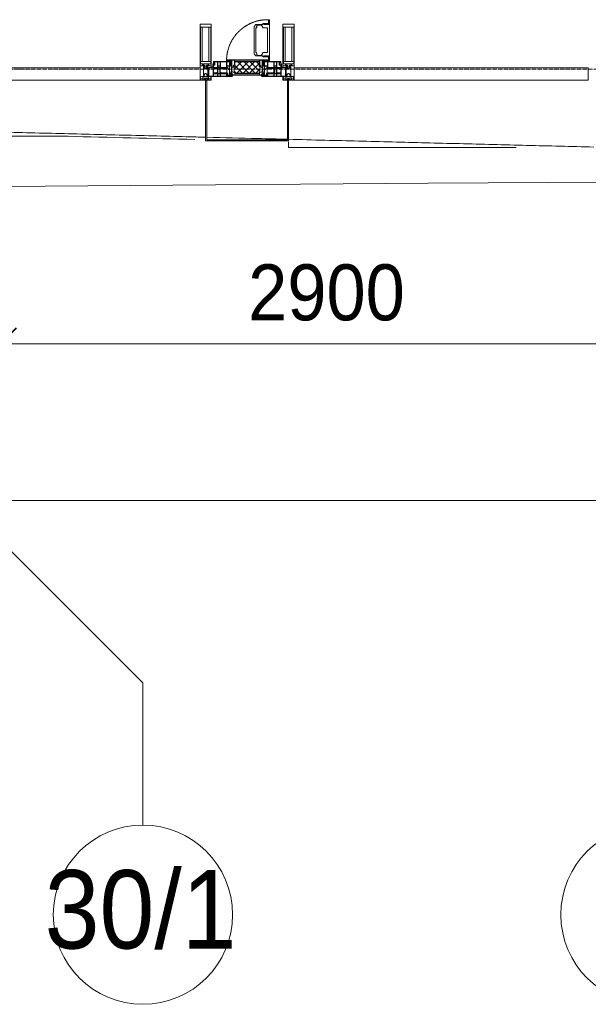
# Model space of a CAD drawing. Header units: millimetres. Extents: x 106966 to 201968, y 7718 to 228773.
# Tile 18 of 44: x 119535 to 122073, y 11226 to 15621. Entities that reach past the tile are written whole.
import ezdxf

# ---------------------------------------------------------------- set-up
doc = ezdxf.new("R2010")
doc.units = ezdxf.units.MM
doc.linetypes.add('-D1-02х01', pattern=[3, 2, -1])
doc.linetypes.add('ADSK_Линия сетки', pattern=[25, 20, -2.5, 0, -2.5])
for name, color, linetype, lineweight in [('Импосты витража', 7, 'Continuous', 18), ('Колонны', 7, 'Continuous', 18), ('Окна', 7, 'Continuous', 18), ('Оси', 7, 'Continuous', 9), ('Панели витража', 7, 'Continuous', 18), ('Размеры', 7, 'Continuous', 9), ('Размеры-100', 7, 'Continuous', 9), ('Форма', 7, 'Continuous', 18), ('Формообразующий элемент-перекрытие', 7, 'Continuous', 18), ('Элементы узлов', 7, 'Continuous', 18)]:
    doc.layers.add(name, color=color, linetype=linetype, lineweight=lineweight)
doc.styles.add('Arial', font='arial.ttf', dxfattribs={"width": 0.9, "height": 250})
doc.styles.add('Arial_1', font='arial.ttf', dxfattribs={"width": 0.9, "height": 350})
doc.dimstyles.new('Основной_2_5_мм', dxfattribs={"dimscale": 304.8, "dimtxt": 255.06485, "dimasz": 0.463911, "dimexe": 0.492126, "dimexo": 0.492126, "dimgap": 0.098425, "dimtad": 1, "dimdec": 0, "dimdsep": 46, "dimtxsty": 'Arial', "dimblk1": 'OBLIQUE', "dimblk2": 'OBLIQUE', "dimsah": 1, "dimcen": 0.09, "dimdle": 0.492126, "dimazin": 2, "dimtfac": 1, "dimtdec": 4, "dimtix": 1, "dimtmove": 0, "dimatfit": 3, "dimfxl": 1, "dimtvp": 1, "dimtolj": 1, "dimtzin": 0, "dimlwd": 20, "dimlwe": 20, "dimarcsym": 2})

# ---------------------------------------------------------------- blocks, each defined once
blk = doc.blocks.new('System Panel - A_PAN_Glass-7508020-МКСС_К4_L24_81_300_')
at = {"layer": 'Панели витража', "color": 253, "lineweight": 5, "true_color": 0xaaaaaa}
for p, q in [((656.25, 55), (-656.25, 55)), ((-656.25, 55), (-656.25, 0)), ((656.25, 0), (656.25, 55)), ((-656.25, 0), (656.25, 0))]:
    blk.add_line(p, q, dxfattribs=at)
blk = doc.blocks.new('A_PAN_Створка - 383мм-V29-МКСС_К4_L24_81_300_')
at = {"layer": 'Панели витража', "lineweight": 5}
h = blk.add_hatch(dxfattribs=at)
h.set_pattern_fill('FP_8', color=256, style=0, pattern_type=2)
h.set_pattern_definition([(45, (-120550, -15350), (-14.1421356, 14.1421356), []), (135, (-120550, -15350), (-14.1421356, -14.1421356), [])])
h.paths.add_polyline_path([(-54.5, 31.8), (54.5, 31.8), (54.9, 34.1), (57.2, 36.4), (57.2, 60.8), (54.6, 63.4), (53.6, 82.7), (-54.6, 81.8), (-54.6, 63.4), (-57.2, 60.8), (-57.2, 36.4), (-54.9, 34.1)])
at = {"layer": 'Окна', "lineweight": 5}
for p, q in [((95.1, 270.5), (95.1, 252.9)), ((99.6, 270.5), (95.1, 270.5)), ((99.6, 270.5), (99.6, 87.5)), ((39.7, 249), (31.1, 240.4)), ((31.1, 117.6), (31.1, 240.4)), ((41.4, 234.2), (39.1, 233.8)), ((39.1, 179), (39.1, 233.8)), ((70.1, 249), (39.7, 249)), ((41.4, 234.2), (43.5, 236.3)), ((45, 244.7), (42.3, 239.8)), ((42.3, 239.8), (43.5, 236.3)), ((45.9, 246.8), (45, 244.7)), ((63.3, 246.8), (45.9, 246.8)), ((64.1, 245), (63.3, 246.8)), ((64.1, 245), (66.7, 241)), ((66.7, 241), (68.6, 239.7)), ((68.6, 239.7), (68.6, 236.4)), ((68.6, 236.4), (71.1, 233.9)), ((70.1, 252.9), (70.1, 249)), ((95.1, 252.9), (70.1, 252.9)), ((71.1, 233.9), (89.5, 233.9)), ((74.1, 248.4), (74.1, 252.9)), ((89.1, 248.4), (74.1, 248.4)), ((89.1, 252.9), (89.1, 248.4)), ((89.5, 233.9), (90.6, 232.8)), ((90.6, 125.2), (90.6, 232.8)), ((93.1, 248.4), (93.1, 252.9)), ((97.9, 248.4), (93.1, 248.4)), ((97.9, 262.4), (95.1, 262.4)), ((97.9, 262.4), (97.9, 248.4)), ((39.1, 179), (39.1, 124.2)), ((-91.5, 92), (91.5, 92)), ((-91.5, 87.5), (-91.5, 92)), ((39.7, 109), (31.1, 117.6)), ((41.4, 123.8), (39.1, 124.2)), ((70.1, 109), (39.7, 109)), ((41.4, 123.8), (43.5, 121.7)), ((42.3, 118.2), (43.5, 121.7)), ((45, 113.3), (42.3, 118.2)), ((45.9, 111.2), (45, 113.3)), ((63.3, 111.2), (45.9, 111.2)), ((64.1, 113), (63.3, 111.2)), ((64.1, 113), (66.7, 117)), ((66.7, 117), (68.6, 118.3)), ((68.6, 121.6), (71.1, 124.1)), ((68.6, 118.3), (68.6, 121.6)), ((70.1, 105.1), (70.1, 109)), ((95.1, 105.1), (70.1, 105.1)), ((71.1, 124.1), (89.5, 124.1)), ((74.1, 109.6), (74.1, 105.1)), ((89.1, 109.6), (74.1, 109.6)), ((89.1, 105.1), (89.1, 109.6)), ((89.5, 124.1), (90.6, 125.2)), ((91.5, 92), (91.5, 87.5)), ((93.1, 109.6), (93.1, 105.1)), ((97.9, 109.6), (93.1, 109.6)), ((95.1, 87.5), (95.1, 105.1)), ((97.9, 95.6), (95.1, 95.6)), ((97.9, 95.6), (97.9, 109.6)), ((-171, 57), (-156, 57)), ((-171, 17), (-171, 57)), ((-153, 73.5), (-150, 73.5)), ((-153, 60), (-153, 73.5)), ((-150, 84), (-78, 84)), ((-150, 73.5), (-150, 84)), ((-73.9, 87.5), (-91.5, 87.5)), ((-78, 84), (-78, 23.5)), ((-73.9, 62.5), (-73.9, 87.5)), ((-70, 62.5), (-73.9, 62.5)), ((-70, 32.1), (-70, 62.5)), ((70, 62.5), (70, 32.1)), ((73.9, 62.5), (70, 62.5)), ((73.9, 87.5), (73.9, 62.5)), ((91.5, 87.5), (73.9, 87.5)), ((78, 84), (150, 84)), ((78, 23.5), (78, 84)), ((99.6, 87.5), (95.1, 87.5)), ((150, 84), (150, 73.5)), ((150, 73.5), (153, 73.5)), ((153, 73.5), (153, 60)), ((156, 57), (171, 57)), ((171, 57), (171, 17)), ((-67.9, 17), (-171, 17)), ((-78, 23.5), (-67.9, 23.5)), ((-61.4, 23.5), (-70, 32.1)), ((-67.9, 23.5), (-64.6, 26.8)), ((-67.9, 17), (-67.9, 23.5)), ((-61.4, 23.5), (-67.9, 17)), ((-64.6, 26.8), (-61.4, 23.5)), ((61.4, 23.5), (-61.4, 23.5)), ((70, 32.1), (61.4, 23.5)), ((61.4, 23.5), (64.6, 26.8)), ((67.9, 17), (61.4, 23.5)), ((64.6, 26.8), (67.9, 23.5)), ((67.9, 23.5), (67.9, 17)), ((67.9, 23.5), (78, 23.5)), ((171, 17), (67.9, 17))]:
    blk.add_line(p, q, dxfattribs=at)
at = {"layer": 'Окна', "color": 253, "lineweight": 5, "true_color": 0xaaaaaa}
for p, q in [((-171, 55.5), (-152, 55.5)), ((-152, 20), (-152, 73.5)), ((-150.5, 69.5), (-150.5, 73.5)), ((-145, 69.5), (-150.5, 69.5)), ((-150.5, 33.6), (-150.5, 68)), ((-150.5, 68), (-143.5, 68)), ((-150.5, 56.6), (-132.4, 56.6)), ((-136.4, 52.4), (-150.5, 52.4)), ((-148.5, 82.5), (-132.4, 82.5)), ((-148.5, 81), (-148.5, 82.5)), ((-143.5, 81), (-148.5, 81)), ((-145, 69.5), (-145, 79.5)), ((-143.5, 68), (-143.5, 81)), ((-137.2, 54.8), (-135.8, 50.8)), ((-132.5, 54.8), (-137.2, 54.8)), ((-132.1, 49), (-135.8, 50.8)), ((-132.5, 53.8), (-133.4, 52)), ((-133.4, 52), (-130.1, 50.4)), ((-132.5, 53.8), (-132.5, 54.8)), ((-132.4, 56.6), (-132.4, 82.5)), ((-132.1, 49), (-132.1, 36.8)), ((-131, 82.5), (-120.8, 82.5)), ((-131, 82.5), (-131, 64.6)), ((-131, 64.6), (-120.8, 64.6)), ((-131, 56.5), (-131, 62.6)), ((-120.8, 62.6), (-131, 62.6)), ((-131, 56.5), (-120.8, 56.5)), ((-131, 55.1), (-131, 52.7)), ((-120.8, 55.1), (-131, 55.1)), ((-129.4, 51.1), (-131, 52.7)), ((-130.1, 50.4), (-129.4, 51.1)), ((-130.1, 35.3), (-130.1, 50.4)), ((-122.4, 51.1), (-120.8, 52.7)), ((-121.7, 50.4), (-122.4, 51.1)), ((-118.4, 52), (-121.7, 50.4)), ((-121.7, 35.3), (-121.7, 50.4)), ((-120.8, 82.5), (-120.8, 64.6)), ((-120.8, 56.5), (-120.8, 62.6)), ((-120.8, 55.1), (-120.8, 52.7)), ((-119.7, 49), (-115.9, 50.8)), ((-119.7, 49), (-119.7, 36.8)), ((-119.3, 82.5), (-92.5, 82.5)), ((-119.3, 56.6), (-119.3, 82.5)), ((-92.5, 56.6), (-119.3, 56.6)), ((-119.3, 54.8), (-114.6, 54.8)), ((-119.3, 53.8), (-119.3, 54.8)), ((-119.3, 53.8), (-118.4, 52)), ((-114.6, 54.8), (-115.9, 50.8)), ((-94.1, 52.5), (-115.3, 52.5)), ((-89.9, 50.9), (-94.1, 52.5)), ((-92.5, 56.6), (-92.5, 82.5)), ((-90.8, 82.5), (-79.5, 82.5)), ((-90.8, 64.6), (-90.8, 82.5)), ((-80.1, 64.6), (-90.8, 64.6)), ((-90.8, 62.7), (-90.8, 56.6)), ((-80.4, 62.7), (-90.8, 62.7)), ((-90.8, 56.6), (-85.9, 56.6)), ((-89.9, 52.2), (-88.6, 53.5)), ((-89.9, 52.2), (-89.9, 50.9)), ((-89.9, 35.1), (-89.9, 50.9)), ((-85.9, 53.5), (-88.6, 53.5)), ((-85.9, 56.6), (-85.9, 53.5)), ((-85.9, 53.5), (-78, 45.6)), ((-85, 84), (-85, 87.5)), ((-85, 87.5), (-78, 87.5)), ((-78, 84), (-85, 84)), ((-80.4, 61.1), (-80.4, 62.7)), ((-78, 61.1), (-80.4, 61.1)), ((-80.1, 66.1), (-80.1, 64.6)), ((-78, 66.1), (-80.1, 66.1)), ((-79.5, 82.5), (-79.5, 80.6)), ((-79.5, 80.6), (-78, 80.6)), ((-78, 87.5), (-78, 84)), ((-78, 66.1), (-78, 61.1)), ((-78, 45.6), (-78, 36.8)), ((78, 87.5), (78, 84)), ((85, 87.5), (78, 87.5)), ((78, 84), (85, 84)), ((79.5, 80.6), (78, 80.6)), ((78, 66.1), (78, 61.1)), ((78, 66.1), (80.1, 66.1)), ((78, 61.1), (80.4, 61.1)), ((85.9, 53.5), (78, 45.6)), ((78, 45.6), (78, 36.8)), ((90.8, 82.5), (79.5, 82.5)), ((79.5, 82.5), (79.5, 80.6)), ((80.1, 66.1), (80.1, 64.6)), ((80.1, 64.6), (90.8, 64.6)), ((80.4, 62.7), (90.8, 62.7)), ((80.4, 61.1), (80.4, 62.7)), ((85, 84), (85, 87.5)), ((85.9, 56.6), (85.9, 53.5)), ((90.8, 56.6), (85.9, 56.6)), ((85.9, 53.5), (88.6, 53.5)), ((89.9, 52.2), (88.6, 53.5)), ((89.9, 50.9), (94.1, 52.5)), ((89.9, 52.2), (89.9, 50.9)), ((89.9, 35.1), (89.9, 50.9)), ((90.8, 64.6), (90.8, 82.5)), ((90.8, 62.7), (90.8, 56.6)), ((119.3, 82.5), (92.5, 82.5)), ((92.5, 56.6), (92.5, 82.5)), ((92.5, 56.6), (119.3, 56.6)), ((94.1, 52.5), (115.3, 52.5)), ((114.6, 54.8), (115.9, 50.8)), ((119.3, 54.8), (114.6, 54.8)), ((119.7, 49), (115.9, 50.8)), ((119.3, 53.8), (118.4, 52)), ((118.4, 52), (121.7, 50.4)), ((119.3, 56.6), (119.3, 82.5)), ((119.3, 53.8), (119.3, 54.8)), ((119.7, 49), (119.7, 36.8)), ((120.8, 82.5), (120.8, 64.6)), ((131, 82.5), (120.8, 82.5)), ((131, 64.6), (120.8, 64.6)), ((120.8, 56.5), (120.8, 62.6)), ((120.8, 62.6), (131, 62.6)), ((131, 56.5), (120.8, 56.5)), ((120.8, 55.1), (120.8, 52.7)), ((120.8, 55.1), (131, 55.1)), ((122.4, 51.1), (120.8, 52.7)), ((121.7, 50.4), (122.4, 51.1)), ((121.7, 35.3), (121.7, 50.4)), ((129.4, 51.1), (131, 52.7)), ((130.1, 50.4), (129.4, 51.1)), ((133.4, 52), (130.1, 50.4)), ((130.1, 35.3), (130.1, 50.4)), ((131, 82.5), (131, 64.6)), ((131, 56.5), (131, 62.6)), ((131, 55.1), (131, 52.7)), ((132.1, 49), (135.8, 50.8)), ((132.1, 49), (132.1, 36.8)), ((132.4, 56.6), (132.4, 82.5)), ((148.5, 82.5), (132.4, 82.5)), ((150.5, 56.6), (132.4, 56.6)), ((132.5, 54.8), (137.2, 54.8)), ((132.5, 53.8), (132.5, 54.8)), ((132.5, 53.8), (133.4, 52)), ((137.2, 54.8), (135.8, 50.8)), ((136.4, 52.4), (150.5, 52.4)), ((143.5, 81), (148.5, 81)), ((143.5, 68), (143.5, 81)), ((150.5, 68), (143.5, 68)), ((145, 69.5), (145, 79.5)), ((145, 69.5), (150.5, 69.5)), ((148.5, 81), (148.5, 82.5)), ((150.5, 69.5), (150.5, 73.5)), ((150.5, 33.6), (150.5, 68)), ((152, 20), (152, 73.5)), ((171, 55.5), (152, 55.5)), ((-171, 18.5), (-153.5, 18.5)), ((-153.5, 18.5), (-152, 20)), ((-136.3, 33.6), (-150.5, 33.6)), ((-150.5, 29.4), (-132.4, 29.4)), ((-150.5, 17), (-150.5, 29.4)), ((-132.4, 18.6), (-150.5, 18.6)), ((-137.2, 31), (-135.8, 35)), ((-132.5, 31), (-137.2, 31)), ((-132.1, 36.8), (-135.8, 35)), ((-133.4, 33.7), (-130.1, 35.3)), ((-132.5, 31.9), (-133.4, 33.7)), ((-132.5, 31.9), (-132.5, 31)), ((-132.4, 29.4), (-132.4, 18.6)), ((-129.4, 34.6), (-131, 33)), ((-131, 30.9), (-131, 33)), ((-120.8, 30.9), (-131, 30.9)), ((-131, 29.5), (-120.8, 29.5)), ((-131, 18.2), (-131, 29.5)), ((-120.8, 18.2), (-131, 18.2)), ((-130.1, 35.3), (-129.4, 34.6)), ((-121.7, 35.3), (-122.4, 34.6)), ((-122.4, 34.6), (-120.8, 33)), ((-118.4, 33.7), (-121.7, 35.3)), ((-120.8, 30.9), (-120.8, 33)), ((-120.8, 18.2), (-120.8, 29.5)), ((-119.7, 36.8), (-115.9, 35)), ((-119.3, 31.9), (-118.4, 33.7)), ((-119.3, 31.9), (-119.3, 31)), ((-119.3, 31), (-114.6, 31)), ((-92.5, 29.4), (-119.3, 29.4)), ((-119.3, 29.4), (-119.3, 18.6)), ((-119.3, 18.6), (-92.5, 18.6)), ((-114.6, 31), (-115.9, 35)), ((-94.1, 33.5), (-115.4, 33.5)), ((-89.9, 35.1), (-94.1, 33.5)), ((-92.5, 18.6), (-92.5, 29.4)), ((-90.8, 18.5), (-90.8, 29.4)), ((-90.8, 29.4), (-85.9, 29.4)), ((-87.3, 18.5), (-90.8, 18.5)), ((-89.9, 32.5), (-89.9, 35.1)), ((-85.9, 32.5), (-89.9, 32.5)), ((-87.3, 21.9), (-85.9, 21.9)), ((-87.3, 20.4), (-87.3, 21.9)), ((-87.3, 20.4), (-87.3, 18.5)), ((-84.8, 20.4), (-87.3, 20.4)), ((-85.9, 29.4), (-85.9, 32.5)), ((-85.9, 21.9), (-85.9, 29.4)), ((-85.9, 18.2), (-85.9, 20.4)), ((-75.9, 18.2), (-85.9, 18.2)), ((-83.4, 20.4), (-84.8, 20.4)), ((-70, 33.8), (-83.4, 20.4)), ((-78, 36.8), (-70, 36.8)), ((-75.9, 23.5), (-73, 23.5)), ((-75.9, 21.5), (-75.9, 23.5)), ((-75.9, 21.5), (-75.9, 18.2)), ((-74.9, 21.5), (-75.9, 21.5)), ((-74.9, 17.9), (-74.9, 21.5)), ((-68.9, 17.9), (-74.9, 17.9)), ((-67.2, 29.3), (-73, 23.5)), ((-70, 36.8), (-70, 33.8)), ((-68.9, 21.5), (-68.9, 17.9)), ((-67.9, 21.5), (-68.9, 21.5)), ((-67.9, 23.5), (-64.6, 26.8)), ((-67.9, 21.5), (-67.9, 23.5)), ((-64.6, 26.8), (-67.2, 29.3)), ((64.6, 26.8), (67.2, 29.3)), ((67.9, 23.5), (64.6, 26.8)), ((67.2, 29.3), (73, 23.5)), ((67.9, 21.5), (67.9, 23.5)), ((67.9, 21.5), (68.9, 21.5)), ((68.9, 21.5), (68.9, 17.9)), ((68.9, 17.9), (74.9, 17.9)), ((70, 36.8), (70, 33.8)), ((78, 36.8), (70, 36.8)), ((70, 33.8), (83.4, 20.4)), ((75.9, 23.5), (73, 23.5)), ((74.9, 21.5), (75.9, 21.5)), ((74.9, 17.9), (74.9, 21.5)), ((75.9, 21.5), (75.9, 23.5)), ((75.9, 21.5), (75.9, 18.2)), ((75.9, 18.2), (85.9, 18.2)), ((83.4, 20.4), (84.8, 20.4)), ((84.8, 20.4), (87.3, 20.4)), ((85.9, 32.5), (89.9, 32.5)), ((85.9, 29.4), (85.9, 32.5)), ((85.9, 21.9), (85.9, 29.4)), ((90.8, 29.4), (85.9, 29.4)), ((87.3, 21.9), (85.9, 21.9)), ((85.9, 18.2), (85.9, 20.4)), ((87.3, 20.4), (87.3, 21.9)), ((87.3, 20.4), (87.3, 18.5)), ((87.3, 18.5), (90.8, 18.5)), ((89.9, 35.1), (94.1, 33.5)), ((89.9, 32.5), (89.9, 35.1)), ((90.8, 18.5), (90.8, 29.4)), ((92.5, 18.6), (92.5, 29.4)), ((92.5, 29.4), (119.3, 29.4)), ((119.3, 18.6), (92.5, 18.6)), ((94.1, 33.5), (115.4, 33.5)), ((114.6, 31), (115.9, 35)), ((119.3, 31), (114.6, 31)), ((119.7, 36.8), (115.9, 35)), ((118.4, 33.7), (121.7, 35.3)), ((119.3, 31.9), (118.4, 33.7)), ((119.3, 31.9), (119.3, 31)), ((119.3, 29.4), (119.3, 18.6)), ((122.4, 34.6), (120.8, 33)), ((120.8, 30.9), (120.8, 33)), ((120.8, 30.9), (131, 30.9)), ((120.8, 18.2), (120.8, 29.5)), ((131, 29.5), (120.8, 29.5)), ((120.8, 18.2), (131, 18.2)), ((121.7, 35.3), (122.4, 34.6)), ((130.1, 35.3), (129.4, 34.6)), ((129.4, 34.6), (131, 33)), ((133.4, 33.7), (130.1, 35.3)), ((131, 30.9), (131, 33)), ((131, 18.2), (131, 29.5)), ((132.1, 36.8), (135.8, 35)), ((150.5, 29.4), (132.4, 29.4)), ((132.4, 29.4), (132.4, 18.6)), ((132.4, 18.6), (150.5, 18.6)), ((132.5, 31.9), (133.4, 33.7)), ((132.5, 31.9), (132.5, 31)), ((132.5, 31), (137.2, 31)), ((137.2, 31), (135.8, 35)), ((136.3, 33.6), (150.5, 33.6)), ((150.5, 17), (150.5, 29.4)), ((153.5, 18.5), (152, 20)), ((171, 18.5), (153.5, 18.5))]:
    blk.add_line(p, q, dxfattribs=at)
at = {"layer": 'Окна', "linetype": '-D1-02х01', "lineweight": 5}
blk.add_arc((91.4, 87.5), 183, 88.8555, 178.5909, dxfattribs=at)
at = {"layer": 'Окна', "lineweight": 5}
for centre, start, end in [((-156, 60), 270, 360), ((156, 60), 180, 270)]:
    blk.add_arc(centre, 3, start, end, dxfattribs=at)
at = {"layer": 'Элементы узлов', "color": 253, "lineweight": 5, "true_color": 0xaaaaaa}
for p, q in [((-91.5, 92), (-91.5, 87.5)), ((-91.5, 92), (91.5, 92)), ((-83.4, 90.3), (-69.4, 90.3)), ((-83.4, 90.3), (-83.4, 87.5)), ((-69.4, 90.3), (-69.4, 85.5)), ((-67.9, 89.3), (-66.9, 90.3)), ((-67.9, 62.5), (-67.9, 89.3)), ((-66.9, 90.3), (-57.4, 90.3)), ((-57.4, 90.3), (-56.4, 89.4)), ((-56.4, 89.4), (-56.4, 67.7)), ((-53.9, 90.3), (-54.9, 89.3)), ((-54.9, 89.3), (-54.9, 85.6)), ((53.9, 90.3), (-53.9, 90.3)), ((53.9, 90.3), (54.9, 89.3)), ((54.9, 89.3), (54.9, 85.6)), ((57.4, 90.3), (56.4, 89.4)), ((56.4, 89.4), (56.4, 67.7)), ((66.9, 90.3), (57.4, 90.3)), ((67.9, 89.3), (66.9, 90.3)), ((67.9, 62.5), (67.9, 89.3)), ((69.4, 90.3), (69.4, 85.5)), ((83.4, 90.3), (69.4, 90.3)), ((83.4, 90.3), (83.4, 87.5)), ((91.5, 92), (91.5, 87.5)), ((-91.5, 87.5), (-73.9, 87.5)), ((-73.9, 87.5), (-73.9, 62.5)), ((-69.4, 85.5), (-73.9, 85.5)), ((-73.9, 81.5), (-69.4, 81.5)), ((-69.4, 66.5), (-73.9, 66.5)), ((-73.9, 62.5), (-70, 62.5)), ((-70, 62.5), (-70, 32.1)), ((-69.4, 81.5), (-69.4, 66.5)), ((-61.7, 62.5), (-67.9, 62.5)), ((-66, 56.5), (-67.8, 55.7)), ((-67.8, 55.7), (-67.8, 38.3)), ((-66, 56.5), (-62, 59.1)), ((-62, 59.1), (-60.7, 61)), ((-60.1, 67.7), (-61.7, 64.9)), ((-61.7, 64.9), (-61.7, 62.5)), ((-60.7, 61), (-57.4, 61)), ((-56.4, 67.7), (-60.1, 67.7)), ((-57.4, 61), (-54.9, 63.5)), ((-54.6, 63.4), (-57.2, 60.8)), ((-57.2, 60.8), (-57.2, 36.4)), ((-54.9, 85.6), (-53.9, 84.6)), ((-54.9, 81.9), (-53.8, 83)), ((-54.9, 63.5), (-54.9, 81.9)), ((-53.6, 82.7), (-54.6, 81.8)), ((-54.6, 81.8), (-54.6, 63.4)), ((-53.9, 84.6), (53.9, 84.6)), ((53.8, 83), (-53.8, 83)), ((53.6, 82.7), (-53.6, 82.7)), ((54.6, 81.8), (53.6, 82.7)), ((54.9, 81.9), (53.8, 83)), ((54.9, 85.6), (53.9, 84.6)), ((54.6, 63.4), (54.6, 81.8)), ((57.2, 60.8), (54.6, 63.4)), ((54.9, 63.5), (54.9, 81.9)), ((57.4, 61), (54.9, 63.5)), ((56.4, 67.7), (60.1, 67.7)), ((57.2, 36.4), (57.2, 60.8)), ((60.7, 61), (57.4, 61)), ((60.1, 67.7), (61.7, 64.9)), ((62, 59.1), (60.7, 61)), ((61.7, 64.9), (61.7, 62.5)), ((61.7, 62.5), (67.9, 62.5)), ((66, 56.5), (62, 59.1)), ((66, 56.5), (67.8, 55.7)), ((67.8, 55.7), (67.8, 38.3)), ((69.4, 85.5), (73.9, 85.5)), ((69.4, 81.5), (69.4, 66.5)), ((73.9, 81.5), (69.4, 81.5)), ((69.4, 66.5), (73.9, 66.5)), ((70, 62.5), (70, 32.1)), ((73.9, 62.5), (70, 62.5)), ((91.5, 87.5), (73.9, 87.5)), ((73.9, 87.5), (73.9, 62.5)), ((-70, 32.1), (-61.4, 23.5)), ((-67.8, 38.3), (-65.7, 37.4)), ((-65.7, 37.4), (-60.8, 34.7)), ((61.4, 23.5), (-61.4, 23.5)), ((-60.8, 34.7), (-57.3, 35.9)), ((-55.2, 33.8), (-57.3, 35.9)), ((-57.2, 36.4), (-54.9, 34.1)), ((-55.2, 33.8), (-54.8, 31.5)), ((-54.9, 34.1), (-54.5, 31.8)), ((-53.9, 30.5), (-54.9, 29.5)), ((-54.9, 29.5), (-54.9, 25.8)), ((-54.9, 25.8), (-53.9, 24.8)), ((0, 31.5), (-54.8, 31.5)), ((-54.5, 31.8), (54.5, 31.8)), ((53.9, 30.5), (-53.9, 30.5)), ((-53.9, 24.8), (53.9, 24.8)), ((0, 31.5), (54.8, 31.5)), ((53.9, 30.5), (54.9, 29.5)), ((54.9, 25.8), (53.9, 24.8)), ((54.5, 31.8), (54.9, 34.1)), ((55.2, 33.8), (54.8, 31.5)), ((54.9, 34.1), (57.2, 36.4)), ((54.9, 29.5), (54.9, 25.8)), ((55.2, 33.8), (57.3, 35.9)), ((60.8, 34.7), (57.3, 35.9)), ((65.7, 37.4), (60.8, 34.7)), ((70, 32.1), (61.4, 23.5)), ((67.8, 38.3), (65.7, 37.4))]:
    blk.add_line(p, q, dxfattribs=at)
blk = doc.blocks.new('Rectangular Mullion - 50Wx250H-2623690-МКСС_К4_L24_81_300_')
at = {"layer": 'Элементы узлов', "color": 253, "lineweight": 5, "true_color": 0xaaaaaa}
for p, q in [((-25, 65.2), (-25, 250)), ((-25, 250), (0, 250)), ((-23, 237.3), (0, 237.3)), ((-23, 237.3), (-23, 73.6)), ((-14.9, 84), (-14.9, 237.3)), ((25, 250), (0, 250)), ((23, 237.3), (0, 237.3)), ((14.9, 84), (14.9, 237.3)), ((23, 237.3), (23, 73.6)), ((25, 65.2), (25, 250)), ((-14, 65.2), (-25, 65.2)), ((0, 84), (-23, 84)), ((-0.5, 73.6), (-23, 73.6)), ((-14, 71.3), (-14, 65.2)), ((-10, 71.3), (-14, 71.3)), ((-10, 53), (-10, 71.3)), ((-8.7, 53), (-10, 53)), ((-10, 53), (-10, 17)), ((-8.7, 53), (-7, 54.7)), ((-7, 65.2), (-5.9, 67.3)), ((-7, 65.2), (-7, 54.7)), ((-4.1, 67.3), (-5.9, 67.3)), ((-4.1, 67.3), (-2.9, 65.1)), ((-2.9, 65.1), (-2.9, 54.6)), ((-1.3, 53), (-2.9, 54.6)), ((0, 53), (-1.3, 53)), ((0, 84), (23, 84)), ((0, 53), (1.3, 53)), ((0.5, 73.6), (23, 73.6)), ((1.3, 53), (2.9, 54.6)), ((4.1, 67.3), (2.9, 65.1)), ((2.9, 65.1), (2.9, 54.6)), ((4.1, 67.3), (5.9, 67.3)), ((7, 65.2), (5.9, 67.3)), ((7, 65.2), (7, 54.7)), ((8.7, 53), (7, 54.7)), ((8.7, 53), (10, 53)), ((10, 71.3), (14, 71.3)), ((10, 53), (10, 71.3)), ((10, 53), (10, 17)), ((14, 71.3), (14, 65.2)), ((14, 65.2), (25, 65.2)), ((-23.8, 14.6), (-25, 14.2)), ((-25, 0), (-25, 14.2)), ((-22.3, 17), (-23.8, 17)), ((-23.8, 17), (-23.8, 14.6)), ((-22.5, 10.6), (-23.8, 14.6)), ((-22.5, 10.6), (-23.7, 9.9)), ((-23.7, 1.3), (-23.7, 9.9)), ((-23.7, 1.3), (-11.8, 1.3)), ((-23.2, 10.2), (-22.5, 8)), ((-22.5, 8), (-22.5, 4.5)), ((-21.3, 4.5), (-22.5, 4.5)), ((-22.3, 17), (-22.3, 16)), ((-22.3, 16), (-21.3, 16)), ((-19, 17.6), (-21.3, 16)), ((-21.3, 4.5), (-21.3, 6.5)), ((-21.3, 6.5), (-14.2, 6.5)), ((-18.4, 16.6), (-19, 17.6)), ((-7.4, 16.6), (-18.4, 16.6)), ((-14.2, 6.5), (-14.2, 4.5)), ((-13.2, 4.5), (-14.2, 4.5)), ((-13.2, 4.5), (-12.2, 7.2)), ((-12.7, 7.6), (-11.3, 11.4)), ((-12.7, 7.6), (-11.8, 6.9)), ((-12.2, 9), (-12.2, 14.8)), ((-12.2, 14.8), (0, 14.8)), ((-11.8, 1.3), (-11.8, 6.9)), ((-10.5, 11.2), (-11.3, 11.4)), ((-10.5, 1.5), (-10.5, 11.2)), ((-4.8, 1.5), (-10.5, 1.5)), ((-10, 17), (-7.5, 17)), ((-8.5, 23), (-1.5, 30)), ((-8.5, 18.5), (-8.5, 23)), ((-7.5, 18.5), (-8.5, 18.5)), ((-7.5, 17), (-7.5, 18.5)), ((-7.4, 18), (-7.4, 16.6)), ((-2.6, 18), (-7.4, 18)), ((0, 8), (-4.8, 8)), ((-4.8, 1.5), (-4.8, 8)), ((-2.6, 18), (-2.6, 16.8)), ((-2.6, 16.8), (0, 16.8)), ((-1.5, 30), (0, 30)), ((1.5, 30), (0, 30)), ((2.6, 16.8), (0, 16.8)), ((0, 14.8), (0, 16.8)), ((0, 14.8), (0, 16.8)), ((12.2, 14.8), (0, 14.8)), ((0, 0), (0, 8)), ((0, 8), (4.8, 8)), ((0, 0), (0, 8)), ((8.5, 23), (1.5, 30)), ((2.6, 18), (2.6, 16.8)), ((2.6, 18), (7.4, 18)), ((4.8, 1.5), (4.8, 8)), ((4.8, 1.5), (10.5, 1.5)), ((7.4, 18), (7.4, 16.6)), ((7.4, 16.6), (18.4, 16.6)), ((7.5, 18.5), (8.5, 18.5)), ((7.5, 17), (7.5, 18.5)), ((10, 17), (7.5, 17)), ((8.5, 18.5), (8.5, 23)), ((10.5, 11.2), (11.3, 11.4)), ((10.5, 1.5), (10.5, 11.2)), ((12.7, 7.6), (11.3, 11.4)), ((12.7, 7.6), (11.8, 6.9)), ((11.8, 1.3), (11.8, 6.9)), ((23.7, 1.3), (11.8, 1.3)), ((12.2, 9), (12.2, 14.8)), ((13.2, 4.5), (12.2, 7.2)), ((13.2, 4.5), (14.2, 4.5)), ((21.3, 6.5), (14.2, 6.5)), ((14.2, 6.5), (14.2, 4.5)), ((18.4, 16.6), (19, 17.6)), ((19, 17.6), (21.3, 16)), ((22.3, 16), (21.3, 16)), ((21.3, 4.5), (21.3, 6.5)), ((21.3, 4.5), (22.5, 4.5)), ((22.3, 17), (22.3, 16)), ((22.3, 17), (23.8, 17)), ((22.5, 10.6), (23.8, 14.6)), ((22.5, 10.6), (23.7, 9.9)), ((23.2, 10.2), (22.5, 8)), ((22.5, 8), (22.5, 4.5)), ((23.7, 1.3), (23.7, 9.9)), ((23.8, 17), (23.8, 14.6)), ((23.8, 14.6), (25, 14.2)), ((25, 0), (25, 14.2)), ((-25, 0), (0, 0)), ((25, 0), (0, 0))]:
    blk.add_line(p, q, dxfattribs=at)
for centre, start, end in [((-0.5, 73.1), 360, 90), ((0.5, 73.1), 90, 180)]:
    blk.add_arc(centre, 0.5, start, end, dxfattribs=at)
blk = doc.blocks.new('Rectangular Mullion - R_StandardFrame_50Wx250H-V24-МКСС_К4_L24_81_300_')
at = {"layer": 'Импосты витража', "color": 253, "lineweight": 5, "true_color": 0xaaaaaa}
for p, q in [((-25, -250), (-25, 0)), ((-25, 0), (0, 0)), ((5, 0), (25, 0)), ((25, 0), (25, -17)), ((25, -57), (25, -250)), ((25, -250), (-25, -250))]:
    blk.add_line(p, q, dxfattribs=at)
blk = doc.blocks.new('Rectangular Mullion - R_StandardFrame_50Wx250H-V25-МКСС_К4_L24_81_300_')
at = {"layer": 'Импосты витража', "color": 253, "lineweight": 5, "true_color": 0xaaaaaa}
for p, q in [((-25, -17), (-25, 0)), ((-25, 0), (-5, 0)), ((0, 0), (25, 0)), ((25, 0), (25, -250)), ((-25, -250), (-25, -57)), ((25, -250), (-25, -250))]:
    blk.add_line(p, q, dxfattribs=at)
blk = doc.blocks.new('A_SLK_PAN_Type1 - Прямой тип панели Ф-1_1-7503647-МКСС_К4_L24_81_300_')
at = {"layer": 'Колонны', "lineweight": 5}
for p, q in [((-185, 270), (185, 270)), ((-185, 0), (-185, 270)), ((-180, 265), (-180, 0)), ((180, 265), (-180, 265)), ((180, 0), (180, 265)), ((185, 270), (185, 0)), ((-180, 0), (-185, 0)), ((185, 0), (180, 0))]:
    blk.add_line(p, q, dxfattribs=at)
blk = doc.blocks.new('A_OGR_PAN_Отлив - A_OGR_PAN_Отлив-6121987-МКСС_К4_L24_81_300_')
at = {"layer": 'Колонны', "color": 253, "lineweight": 5, "true_color": 0xaaaaaa}
for q in [(-681.2, -274.6), (335, -300)]:
    blk.add_line((-681.2, -300), q, dxfattribs=at)
blk = doc.blocks.new('A_OGR_PAN_Отлив - A_OGR_PAN_Отлив-6122260-МКСС_К4_L24_81_300_')
at = {"layer": 'Колонны', "color": 253, "lineweight": 5, "true_color": 0xaaaaaa}
for q in [(-681.2, -231.5), (67.1, -250)]:
    blk.add_line((-681.2, -250), q, dxfattribs=at)
blk = doc.blocks.new('135_SLK_K4_AR_FCD_rvt-1-МКСС_К4_L24_81_300_')
at = {"layer": 'Форма', "color": 253, "lineweight": 5, "true_color": 0xaaaaaa, "flags": 128}
blk.add_lwpolyline([(114341.6, 14827.2), (118320, 14866.3), (121358.5, 14890.7), (123765.7, 14904.4), (125726.1, 14909.6), (127355.1, 14908.1), (128728.7, 14900.7), (129297.5, 14894.7)], dxfattribs=at)
at = {"layer": 'Форма', "color": 253, "lineweight": 9, "true_color": 0xaaaaaa}
for points, knots in [([(119002.6, 15130), (119034.2, 15129.2), (119165.9, 15126), (119397.4, 15120.3), (119647.2, 15114.1), (119847.2, 15109.1), (119997.3, 15105.3), (120147.4, 15101.5), (120270, 15098.4), (120342.5, 15096.6), (120365.1, 15096)], [-0.74145023, -0.74145023, -0.74145023, -0.74145023, -0.7375, -0.725, -0.7125, -0.70625, -0.7, -0.69375, -0.6875, -0.68468013, -0.68468013, -0.68468013, -0.68468013]), ([(120369.9, 15095.9), (120445.7, 15093.9), (120565.8, 15090.9), (120685.8, 15087.9), (120730, 15086.7)], [-0.68448031, -0.68448031, -0.68448031, -0.68448031, -0.675, -0.66947052, -0.66947052, -0.66947052, -0.66947052]), ([(120735, 15086.6), (120789.1, 15085.2), (120893.1, 15082.6), (121047.2, 15078.7), (121197.3, 15074.8), (121347.4, 15071), (121547.4, 15065.9), (121797.2, 15059.6), (121997, 15054.6), (122096.9, 15052)], [-0.66926352, -0.66926352, -0.66926352, -0.66926352, -0.6625, -0.65625, -0.65, -0.64375, -0.6375, -0.625, -0.6125153, -0.6125153, -0.6125153, -0.6125153])]:
    blk.add_open_spline(points, degree=3, knots=knots, dxfattribs=at)
at = {"layer": 'Формообразующий элемент-перекрытие', "color": 253, "lineweight": 5, "true_color": 0xaaaaaa}
blk.add_open_spline([(120316.2, 15085.8), (120126.4, 15090.6), (119936.5, 15095.3), (119746.7, 15100)], degree=3, dxfattribs=at)
at = {"layer": 'Импосты витража', "color": 253, "lineweight": 5, "true_color": 0xaaaaaa}
for p in [(120365, 15350), (120735, 15350)]:
    blk.add_blockref('Rectangular Mullion - 50Wx250H-2623690-МКСС_К4_L24_81_300_', p, dxfattribs=at)
at = {"layer": 'Импосты витража', "color": 253, "lineweight": 5, "true_color": 0xaaaaaa, "extrusion": (0, 0, -1), "rotation": 180}
for name, p in [('Rectangular Mullion - R_StandardFrame_50Wx250H-V24-МКСС_К4_L24_81_300_', (-120365, 15350)), ('Rectangular Mullion - R_StandardFrame_50Wx250H-V25-МКСС_К4_L24_81_300_', (-120735, 15350))]:
    blk.add_blockref(name, p, dxfattribs=at)
at = {"layer": 'Колонны', "color": 253, "lineweight": 5, "true_color": 0xaaaaaa, "rotation": 180}
blk.add_blockref('A_SLK_PAN_Type1 - Прямой тип панели Ф-1_1-7503647-МКСС_К4_L24_81_300_', (120550, 15350), dxfattribs=at)
at = {"layer": 'Колонны', "color": 253, "lineweight": 5, "true_color": 0xaaaaaa}
for name, p in [('A_OGR_PAN_Отлив - A_OGR_PAN_Отлив-6122260-МКСС_К4_L24_81_300_', (119683.8, 15350)), ('A_OGR_PAN_Отлив - A_OGR_PAN_Отлив-6121987-МКСС_К4_L24_81_300_', (121416.3, 15350))]:
    blk.add_blockref(name, p, dxfattribs=at)
at = {"layer": 'Панели витража', "color": 253, "lineweight": 5, "true_color": 0xaaaaaa}
for name, p in [('A_PAN_Створка - 383мм-V29-МКСС_К4_L24_81_300_', (120550, 15350)), ('System Panel - A_PAN_Glass-7508020-МКСС_К4_L24_81_300_', (119683.8, 15350)), ('System Panel - A_PAN_Glass-7508020-МКСС_К4_L24_81_300_', (121416.3, 15350))]:
    blk.add_blockref(name, p, dxfattribs=at)
blk = doc.blocks.new('Ось сетки - Круг_Ø8 мм-6577-МКСС_К4_L24_81_300_')
at = {"layer": 'Оси', "lineweight": 20}
for start, end in [(360, 180), (180, 360)]:
    blk.add_arc((0, 0), 4, start, end, dxfattribs=at)
blk = doc.blocks.new('DIMBLOCK4-МКСС_К4_L24_81_300_')
at = {"layer": 'Размеры-100', "lineweight": 20, "transparency": 16777216}
for p, q in [((119450, 14173.9), (119450, 14323.9)), ((122350, 14173.9), (122350, 14323.9)), ((119450, 14173.9), (122350, 14173.9)), ((119450, 14173.9), (119450, 14123.9)), ((122350, 14173.9), (122350, 14123.9))]:
    blk.add_line(p, q, dxfattribs=at)
at = {"layer": 'Размеры-100', "lineweight": 40, "transparency": 16777216}
for p, q in [((119450, 14173.9), (119520.7, 14244.6)), ((122350, 14173.9), (122420.7, 14244.6)), ((119450, 14173.9), (119379.3, 14103.2)), ((122350, 14173.9), (122279.3, 14103.2))]:
    blk.add_line(p, q, dxfattribs=at)
at = {"layer": 'Размеры-100', "color": 0, "lineweight": 20, "transparency": 16777216, "insert": (120554.7, 14528.5), "char_height": 250, "width": 828.765, "attachment_point": 1, "line_spacing_factor": 0.941778, "style": 'Arial'}
blk.add_mtext('2900', dxfattribs=at)
blk = doc.blocks.new('_Oblique')
at = {"color": 0, "linetype": 'ByBlock', "lineweight": -2}
blk.add_line((-0.5, -0.5), (0.5, 0.5), dxfattribs=at)
blk = doc.blocks.new('DIMBLOCK17-МКСС_К4_L24_81_300_')
at = {"layer": 'Размеры-100', "lineweight": 20, "transparency": 16777216}
for p, q in [((111550, 13473.9), (111550, 13623.9)), ((136750, 13473.9), (136750, 13623.9)), ((111400, 13473.9), (136900, 13473.9)), ((111550, 13473.9), (111550, 13423.9)), ((136750, 13473.9), (136750, 13423.9))]:
    blk.add_line(p, q, dxfattribs=at)
at = {"layer": 'Размеры-100', "lineweight": 40, "transparency": 16777216}
for p, q in [((111550, 13473.9), (111620.7, 13544.6)), ((136750, 13473.9), (136820.7, 13544.6)), ((111550, 13473.9), (111479.3, 13403.2)), ((136750, 13473.9), (136679.3, 13403.2))]:
    blk.add_line(p, q, dxfattribs=at)
at = {"layer": 'Размеры-100', "color": 0, "lineweight": 20, "transparency": 16777216, "insert": (123718.4, 13828.5), "char_height": 250, "width": 1035.956, "attachment_point": 1, "line_spacing_factor": 0.941778, "style": 'Arial'}
blk.add_mtext('25200', dxfattribs=at)

msp = doc.modelspace()

# ---------------------------------------------------------------- linework, layer by layer
at = {"layer": 'Оси', "linetype": 'ADSK_Линия сетки'}
msp.add_line((136800, 15400), (107783.9, 15400), dxfattribs=at)
at = {"layer": 'Оси'}
for p, q in [((119450, 13295.7), (120085, 12660.7)), ((120085, 12660.7), (120085, 12025.7))]:
    msp.add_line(p, q, dxfattribs=at)

# ---------------------------------------------------------------- block references
at = {"lineweight": 5}
msp.add_blockref('135_SLK_K4_AR_FCD_rvt-1-МКСС_К4_L24_81_300_', (0, 0), dxfattribs=at)
at = {"layer": 'Оси', "lineweight": 20, "xscale": 99.99999999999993, "yscale": 99.99999999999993, "zscale": 99.99999999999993}
for p in [(120085, 11625.7), (122350, 11625.7)]:
    msp.add_blockref('Ось сетки - Круг_Ø8 мм-6577-МКСС_К4_L24_81_300_', p, dxfattribs=at)

# ---------------------------------------------------------------- texts
at = {"layer": 'Оси', "insert": (119646.8, 11824.7), "char_height": 350, "width": 1060.633, "attachment_point": 1, "style": 'Arial_1'}
msp.add_mtext('30/1', dxfattribs=at)

# ---------------------------------------------------------------- dimensions: what is measured, and where the dimension line sits
at = {"layer": 'Размеры', "lineweight": 20}
for base, p1, p2, override, picture, middle in [((122350, 14173.9), (119450, 14273.9), (122350, 14273.9), {"dimpost": '<>', "dimfxl": 2900}, 'DIMBLOCK4-МКСС_К4_L24_81_300_', (120900, 14331.6)), ((136750, 13473.9), (111550, 13573.9), (136750, 13573.9), {"dimpost": '<>', "dimfxl": 25200}, 'DIMBLOCK17-МКСС_К4_L24_81_300_', (124150, 13631.6))]:
    dim = msp.add_linear_dim(base=base, p1=p1, p2=p2, dimstyle='Основной_2_5_мм', override=override, dxfattribs=at)
    dim.commit()
    dim.dimension.update_dxf_attribs({"geometry": picture, "text_midpoint": middle})

doc.saveas('drawing.dxf')
